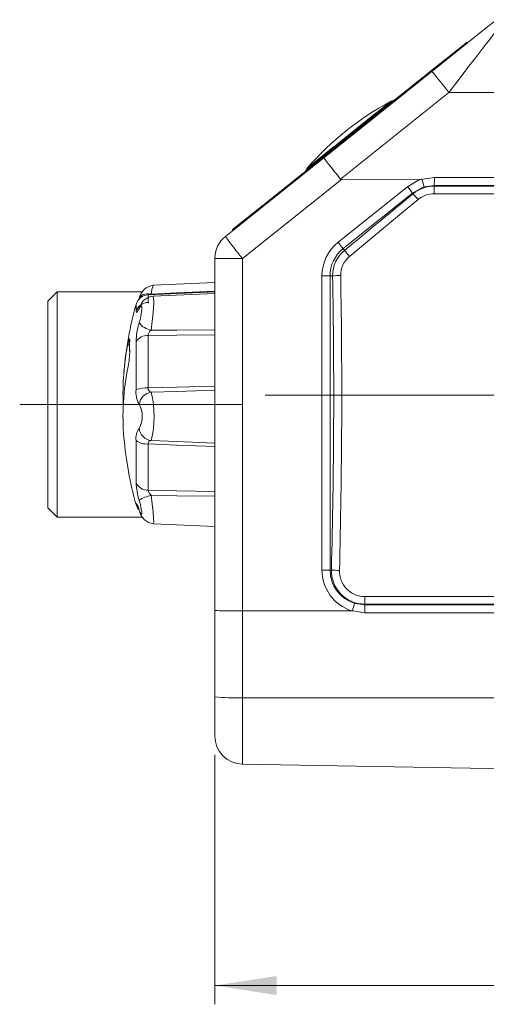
# Model space of a CAD drawing. Header units: millimetres. Extents: x 5 to 415, y 5 to 292.
# Tile 19 of 40: x 127 to 152, y 121 to 173. Entities that reach past the tile are written whole.
import ezdxf

# ---------------------------------------------------------------- set-up
doc = ezdxf.new("R2010")
doc.units = ezdxf.units.MM
doc.linetypes.add('CENTERX2', pattern=[20.32, 12.7, -2.54, 2.54, -2.54])
doc.styles.add('SLDTEXTSTYLE0', font='TXT', dxfattribs={"width": 0.75})
doc.dimstyles.new('SLDDIMSTYLE0', dxfattribs={"dimtxt": 3.5, "dimasz": 3.302, "dimexe": 0, "dimexo": 0.0625, "dimgap": 0.875, "dimtad": 1, "dimrnd": 1e-09, "dimzin": 12, "dimdsep": 46, "dimtxsty": 'SLDTEXTSTYLE0', "dimsah": 1, "dimcen": 0.09, "dimadec": 0, "dimazin": 3, "dimtfac": 1, "dimtdec": 1, "dimtofl": 0, "dimtmove": 0, "dimatfit": 3, "dimfxl": 1, "dimfrac": 2, "dimtolj": 1, "dimtzin": 12, "dimarcsym": 0})

# ---------------------------------------------------------------- blocks, each defined once
blk = doc.blocks.new('*D37')
at = {"color": 7, "linetype": 'Continuous', "lineweight": 0}
for p, q in [((249.643, 135.16), (249.643, 120.559)), ((137.243, 133.851), (137.243, 120.559)), ((249.643, 121.559), (137.243, 121.559))]:
    blk.add_line(p, q, dxfattribs=at)
for points in [[(137.243, 121.559), (140.545, 121.051), (140.545, 122.067)], [(249.643, 121.559), (246.341, 122.067), (246.341, 121.051)]]:
    blk.add_solid(points, dxfattribs=at)
at = {"color": 7, "linetype": 'Continuous', "lineweight": 0, "insert": (189.564, 126.07), "char_height": 3.5, "attachment_point": 1, "style": 'SLDTEXTSTYLE0'}
blk.add_mtext('112', dxfattribs=at)

msp = doc.modelspace()

# ---------------------------------------------------------------- linework, layer by layer
at = {"color": 7, "linetype": 'Continuous', "lineweight": 15}
for p, q in [((148.81, 170.259), (151.713, 172.58)), ((151.713, 172.58), (152.251, 173.011)), ((150.684, 171.822), (148.536, 170.104)), ((150.684, 171.822), (150.715, 171.783)), ((148.536, 170.104), (140.336, 163.547)), ((143.049, 165.653), (148.81, 170.259)), ((146.693, 168.68), (146.649, 168.665)), ((137.806, 161.461), (143.049, 165.653)), ((143.991, 164.506), (148.251, 164.507)), ((140.336, 163.547), (138.188, 161.83)), ((138.219, 161.791), (138.188, 161.83)), ((137.243, 141.54), (137.243, 160.289)), ((137.243, 159.014), (133.972, 158.872)), ((128.843, 158.51), (128.343, 158.01)), ((133.376, 158.51), (128.843, 158.51)), ((128.843, 158.51), (128.843, 152.51)), ((137.243, 158.51), (133.69, 158.355)), ((137.243, 158.424), (133.95, 158.28)), ((128.343, 152.51), (128.343, 158.01)), ((132.707, 155.902), (132.702, 155.862)), ((132.702, 155.862), (132.702, 155.335)), ((128.343, 147.01), (128.343, 152.51)), ((128.843, 152.51), (128.843, 146.51)), ((128.343, 147.01), (128.843, 146.51)), ((128.843, 146.51), (133.378, 146.51)), ((133.972, 146.149), (137.243, 146.006)), ((137.243, 136.939), (137.243, 141.54)), ((138.717, 141.516), (144.546, 141.514)), ((137.243, 134.851), (137.243, 136.939)), ((138.717, 133.351), (158.243, 133.01))]:
    msp.add_line(p, q, dxfattribs=at)
at = {"color": 7, "linetype": 'Continuous', "lineweight": 0}
for p, q in [((148.568, 170.065), (148.536, 170.104)), ((149.72, 169.137), (143.948, 164.521)), ((149.72, 169.137), (158.243, 169.142)), ((143.991, 164.506), (138.717, 160.289)), ((148.279, 164.5), (148.304, 164.507)), ((148.939, 164.146), (148.94, 164.184)), ((158.243, 164.184), (148.94, 164.184)), ((148.944, 164.6), (158.243, 164.6)), ((143.813, 161.154), (147.515, 164.114)), ((147.781, 163.776), (144.079, 160.816)), ((147.808, 163.74), (147.781, 163.776)), ((148.939, 164.146), (158.243, 164.146)), ((140.336, 163.547), (140.367, 163.508)), ((144.153, 160.72), (144.079, 160.816)), ((137.243, 160.289), (138.717, 160.289)), ((138.717, 160.289), (138.717, 141.516)), ((143.383, 159.367), (142.954, 159.367)), ((142.954, 143.694), (142.954, 159.367)), ((143.383, 159.367), (143.383, 143.694)), ((143.522, 159.367), (143.383, 159.367)), ((133.69, 158.355), (133.69, 157.955)), ((133.849, 158.393), (133.807, 158.36)), ((133.045, 157.477), (133.045, 157.842)), ((133.045, 153.314), (133.045, 155.862)), ((133.69, 156.184), (133.69, 153.391)), ((133.045, 148.347), (133.045, 150.594)), ((133.69, 150.41), (133.69, 147.947)), ((133.045, 147.178), (133.045, 147.243)), ((143.383, 143.694), (142.954, 143.694)), ((143.457, 143.694), (143.383, 143.694)), ((158.243, 141.875), (145.237, 141.874)), ((145.237, 141.874), (145.238, 141.837)), ((145.238, 141.837), (158.243, 141.837)), ((138.717, 141.516), (138.717, 136.89)), ((144.599, 141.514), (144.575, 141.522)), ((145.243, 141.42), (144.599, 141.514)), ((158.243, 141.42), (145.243, 141.42)), ((138.717, 136.89), (158.243, 136.879)), ((138.717, 136.89), (138.717, 133.351))]:
    msp.add_line(p, q, dxfattribs=at)
at = {"color": 7, "linetype": 'CENTERX2', "lineweight": 0}
for p, q in [((139.933, 153.01), (254.919, 153.01)), ((138.743, 152.51), (126.843, 152.51))]:
    msp.add_line(p, q, dxfattribs=at)
at = {"color": 7, "linetype": 'Continuous', "lineweight": 0, "flags": 128}
for points in [[(152.623, 172.906), (152.574, 172.843), (152.471, 172.71), (152.322, 172.518), (152.13, 172.269), (151.875, 171.94), (151.58, 171.559), (151.2, 171.066), (150.786, 170.527), (150.265, 169.849), (149.72, 169.137)], [(142.136, 165.036), (142.145, 165.043), (142.22, 165.103), (142.361, 165.215), (142.555, 165.37), (142.808, 165.573), (143.099, 165.805), (143.435, 166.075), (143.79, 166.359), (144.173, 166.665), (144.552, 166.968), (144.938, 167.277), (145.299, 167.565), (145.645, 167.841), (145.946, 168.082), (146.212, 168.294), (146.419, 168.46), (146.575, 168.585), (146.666, 168.658), (146.693, 168.68)], [(142.21, 165.144), (142.208, 165.142), (142.243, 165.17), (142.342, 165.248), (142.495, 165.37), (142.708, 165.54), (142.96, 165.742), (143.259, 165.981), (143.582, 166.24), (143.937, 166.524), (144.388, 166.885)], [(147.515, 164.114), (148.071, 164.442), (148.251, 164.507)], [(148.304, 164.507), (148.305, 164.508), (148.944, 164.6)], [(148.94, 164.184), (148.94, 164.184), (148.399, 164.101)], [(148.399, 164.101), (148.232, 164.042), (147.781, 163.776), (147.781, 163.776)], [(158.243, 163.739), (157.243, 163.74), (153.243, 163.74), (148.934, 163.74)], [(148.074, 163.428), (147.305, 162.788), (144.419, 160.4)], [(133.849, 158.393), (133.732, 158.408), (133.619, 158.409), (133.514, 158.395), (133.42, 158.367), (133.341, 158.325), (133.278, 158.271), (133.235, 158.208), (133.224, 158.183)], [(133.849, 158.393), (135.21, 158.452), (137.243, 158.541)], [(133.69, 157.955), (133.696, 157.937), (133.703, 157.935), (133.71, 157.937)], [(133.95, 158.272), (133.956, 158.279), (133.983, 158.185), (133.989, 157.958), (133.974, 157.629), (133.942, 157.231), (133.893, 156.794), (133.849, 156.473)], [(133.211, 157.624), (133.191, 157.582), (133.113, 157.445), (133.063, 157.408), (133.045, 157.477)], [(133.211, 156.859), (133.256, 157.019), (133.307, 157.238), (133.341, 157.438), (133.356, 157.604), (133.35, 157.718), (133.321, 157.765), (133.273, 157.732), (133.211, 157.624)], [(133.211, 157.624), (133.235, 157.715), (133.244, 157.738)], [(133.849, 156.473), (135.21, 156.48), (137.243, 156.49)], [(132.707, 155.902), (132.708, 155.966), (132.699, 156.017), (132.68, 156), (132.652, 155.915), (132.62, 155.772)], [(137.243, 156.218), (135.21, 156.198), (133.69, 156.184)], [(133.69, 153.391), (135.21, 153.436), (137.243, 153.494)], [(137.243, 153.273), (135.21, 153.209), (133.849, 153.165)], [(133.849, 150.591), (135.21, 150.538), (137.243, 150.459)], [(137.243, 150.279), (135.21, 150.353), (133.69, 150.41)], [(133.69, 147.947), (135.21, 147.917), (137.243, 147.876)], [(133.211, 146.885), (133.256, 146.772), (133.307, 146.674), (133.341, 146.643), (133.356, 146.681), (133.35, 146.789), (133.321, 146.96), (133.273, 147.177), (133.211, 147.408)], [(133.849, 147.673), (133.909, 147.213), (133.956, 146.781), (133.983, 146.44), (133.989, 146.226), (133.974, 146.149), (133.972, 146.153)], [(137.243, 147.622), (135.21, 147.653), (133.849, 147.673)], [(133.045, 147.243), (133.083, 147.141), (133.126, 147.061)], [(145.233, 142.281), (146.233, 142.281), (150.232, 142.281), (158.243, 142.281)], [(144.695, 141.92), (144.717, 141.913), (145.238, 141.837), (145.238, 141.837)]]:
    msp.add_lwpolyline(points, dxfattribs=at)
at = {"color": 7, "linetype": 'Continuous', "lineweight": 15, "flags": 128}
for points in [[(144.388, 166.885), (144.668, 167.109), (145.025, 167.394), (145.373, 167.672), (145.682, 167.918), (145.962, 168.142), (146.189, 168.324), (146.372, 168.47), (146.494, 168.568), (146.559, 168.621), (146.561, 168.622)], [(142.211, 165.143), (142.197, 165.13), (142.135, 165.038)], [(148.251, 164.507), (148.271, 164.506), (148.276, 164.503), (148.278, 164.502), (148.279, 164.5)], [(132.702, 155.907), (132.702, 155.908), (132.702, 155.894), (132.701, 155.86)], [(132.707, 155.39), (132.702, 155.337), (132.702, 155.335)], [(133.126, 147.085), (133.126, 147.085), (133.135, 147.064), (133.164, 146.993), (133.222, 146.844), (133.236, 146.804)], [(144.575, 141.522), (144.574, 141.52), (144.572, 141.518), (144.569, 141.517), (144.563, 141.515), (144.556, 141.514), (144.546, 141.514)]]:
    msp.add_lwpolyline(points, dxfattribs=at)
at = {"color": 7, "linetype": 'Continuous', "lineweight": 0}
for centre, radius, start, end in [((108.987, 137.019), 51.872, 38.2559, 39.8523), ((127.593, 158.085), 21.658, 16.1278, 17.2284), ((132.543, 164.564), 16.401, 358.6722, 0.1277), ((131.072, 150.909), 21.089, 37.5986, 38.7676), ((148.939, 162.367), 1.779, 90.0141, 129.4775), ((137.285, 154.504), 14.001, 39.5954, 41.2738), ((148.935, 162.395), 1.345, 90.0341, 129.8138), ((165.062, 163.77), 16.128, 178.663, 180.1061), ((159.67, 177.515), 27.125, 216.2886, 219.4232), ((145.245, 159.366), 2.29, 128.6667, 179.979), ((127.37, 147.949), 21.089, 37.5986, 38.7676), ((145.239, 159.366), 1.856, 128.6536, 179.9916), ((145.239, 159.39), 1.717, 129.2336, 180.7657), ((122.671, 142.577), 28.118, 39.3345, 40.182), ((145.24, 159.405), 1.29, 129.5529, 181.0092), ((144.064, 150.555), 8.828, 90.7393, 93.523), ((-213.634, 153.01), 357.641, 358.50357, 1.0209), ((135.344, 158.259), 1.501, 156.0801, 174.8705), ((133.703, 157.263), 0.691, 91.1155, 161.9934), ((136.729, 155.762), 3.685, 162.6889, 178.4573), ((134.009, 157.459), 0.998, 216.9561, 260.8119), ((134.077, 156.159), 0.389, 125.9239, 176.3106), ((139.57, 155.646), 6.867, 177.8635, 182.1365), ((133.642, 155.474), 0.712, 86.1715, 146.9849), ((132.798, 155.779), 0.179, 182.2315, 237.1682), ((134.382, 153.18), 1.344, 174.268, 209.334), ((133.594, 151.464), 1.93, 87.1618, 106.518), ((133.962, 152.415), 0.759, 98.5637, 171.9187), ((133.916, 153.382), 0.227, 177.6314, 252.8914), ((128.73, 151.878), 5.279, 345.8882, 14.1118), ((132.024, 151.877), 1.351, 331.5311, 28.4689), ((133.869, 150.722), 0.834, 142.1462, 188.8228), ((133.93, 151.309), 0.722, 185.97, 263.6233), ((133.608, 151.342), 0.936, 233.0619, 275.016), ((133.857, 150.423), 0.168, 92.4692, 184.6051), ((137.017, 148.563), 3.978, 183.1148, 196.8834), ((133.67, 148.633), 0.687, 204.6252, 271.6542), ((134.152, 148.033), 0.47, 190.5336, 229.9669), ((134.239, 145.831), 1.882, 101.9515, 123.105), ((132.504, 146.775), 0.715, 8.8375, 40.836), ((145.243, 143.695), 2.289, 180.0083, 252.2749), ((145.238, 143.694), 1.855, 179.9949, 252.9753), ((145.24, 143.658), 1.783, 178.8345, 269.9245), ((143.999, 149.705), 6.036, 264.8406, 268.916), ((145.237, 143.633), 1.352, 178.3815, 269.8439), ((161.361, 142.251), 16.128, 179.8939, 181.337), ((123.849, 147.979), 21.709, 342.6939, 343.792), ((128.841, 141.457), 16.401, 359.8723, 1.3278), ((138.353, 148.08), 11.196, 264.3103, 271.8621)]:
    msp.add_arc(centre, radius, start, end, dxfattribs=at)
at = {"color": 7, "linetype": 'Continuous', "lineweight": 15}
for centre, radius, start, end in [((154.096, 154.747), 15.793, 118.284, 138.9682), ((146.823, 168.198), 0.5, 105.1507, 121.4785), ((146.567, 169.165), 0.5, 284.6456, 301.3932), ((146.567, 169.165), 0.5, 284.6378, 301.3932), ((141.686, 165.262), 0.5, 315.8977, 333.3124), ((141.686, 165.262), 0.5, 315.8977, 333.3214), ((138.743, 160.289), 1.5, 128.6454, 180), ((134.07, 157.999), 0.869, 96.4571, 169.6537), ((133.72, 157.656), 0.7, 92.5, 164.5375), ((134.013, 157.465), 0.814, 94.4042, 160.4537), ((152.321, 152.51), 20, 164.5375, 174.9096), ((132.567, 158.034), 0.739, 330.7799, 336.8102), ((145.402, 153.129), 13.053, 168.3163, 182.7826), ((128.532, 155.39), 4.176, 348.234, 359.9915), ((145.443, 151.892), 13.094, 168.3376, 185.0655), ((152.321, 152.51), 20, 185.0904, 195.4625), ((133.72, 147.365), 0.7, 195.4625, 219.8339), ((134.071, 147.012), 0.862, 191.7282, 263.4415), ((138.743, 134.851), 1.5, 180, 269)]:
    msp.add_arc(centre, radius, start, end, dxfattribs=at)
for centre, major_axis, ratio, start_param, end_param in [((143.986, 164.481), (-0.937, 1.172), 0.003378, 0, 1.534247), ((201.146, 210.186), (57.199, 45.665), 0.02048, 3.141605, 3.167255), ((138.743, 141.54), (1.5, 0), 0.016422, 3.141593, 4.694936)]:
    msp.add_ellipse(centre, major_axis=major_axis, ratio=ratio, start_param=start_param, end_param=end_param, dxfattribs=at)
at = {"color": 7, "linetype": 'Continuous', "lineweight": 0}
for centre, major_axis, ratio, start_param, end_param in [((-34.766, 157.563), (293.785, 176.289), 0.292452, 5.181978, 5.197383), ((34.19, 153.01), (0, 197.333), 0.554335, 4.665162, 4.744607)]:
    msp.add_ellipse(centre, major_axis=major_axis, ratio=ratio, start_param=start_param, end_param=end_param, dxfattribs=at)

# ---------------------------------------------------------------- dimensions: what is measured, and where the dimension line sits
dim = msp.add_linear_dim(base=(137.243, 121.559), p1=(249.643, 134.01), p2=(137.243, 134.851), dimstyle='SLDDIMSTYLE0', dxfattribs=at)
dim.commit()
dim.dimension.update_dxf_attribs({"geometry": '*D37', "text_midpoint": (193.443, 121.559), "dimtype": 160})

doc.saveas('drawing.dxf')
